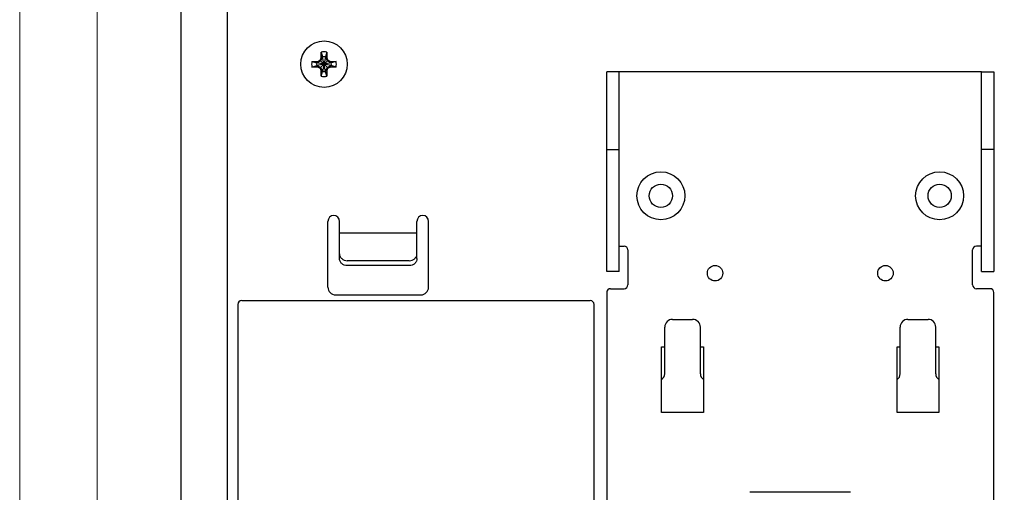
# Model space of a CAD drawing. Header units: millimetres. Extents: x 0 to 560, y 0 to 297.
# Tile 4 of 10: x 0 to 127, y 134 to 195. Entities that reach past the tile are written whole.
import ezdxf

# ---------------------------------------------------------------- set-up
doc = ezdxf.new("R2010")
doc.units = ezdxf.units.MM
doc.layers.get('0').update_dxf_attribs({"linetype": 'CONTINUOUS', "lineweight": 13})
doc.layers.add('Line', color=3, linetype='CONTINUOUS', lineweight=25)

msp = doc.modelspace()

# ---------------------------------------------------------------- linework, layer by layer
at = {"ltscale": 5}
for points in [[(0, 0), (560, 0), (560, 297), (0, 297)], [(10, 10), (550, 10), (550, 287), (10, 287)]]:
    msp.add_lwpolyline(points, close=True, dxfattribs=at)
at = {"layer": 'Line', "color": 7, "linetype": 'Continuous'}
for p, q in [((20.8, 206.5), (20.8, 90.5)), ((26.8, 207), (26.8, 90)), ((75.8, 162.7), (75.8, 188.5)), ((77.4, 188.5), (75.8, 188.5)), ((77.4, 162.7), (77.4, 188.5)), ((124.2, 188.5), (77.4, 188.5)), ((124.2, 162.7), (124.2, 188.5)), ((124.2, 188.5), (125.8, 188.5)), ((125.8, 188.5), (125.8, 162.7)), ((75.8, 178.5), (77.4, 178.5)), ((125.8, 178.5), (124.2, 178.5)), ((39.8, 160.7), (39.8, 169.2)), ((41.3, 164.39), (41.3, 169.2)), ((51.3, 164.39), (51.3, 169.2)), ((52.8, 160.7), (52.8, 169.2)), ((41.3, 167.7), (51.3, 167.7)), ((77.4, 166), (78.05, 166)), ((78.55, 165.5), (78.55, 161)), ((123.05, 161), (123.05, 165.5)), ((124.2, 166), (123.55, 166)), ((50.3, 164.12), (42.3, 164.12)), ((50.3, 163.48), (42.3, 163.48)), ((77.4, 162.7), (75.8, 162.7)), ((124.2, 162.7), (125.8, 162.7)), ((76.3, 160.5), (78.05, 160.5)), ((125.3, 160.5), (123.55, 160.5)), ((28.67, 158.96), (73.68, 158.96)), ((40.8, 159.7), (51.8, 159.7)), ((75.8, 160), (75.8, 132.7)), ((125.8, 132.7), (125.8, 160)), ((28.17, 158.46), (28.17, 121.47)), ((74.18, 121.47), (74.18, 158.46)), ((84.3, 156.54), (86.9, 156.54)), ((114.7, 156.54), (117.3, 156.54)), ((83.3, 149.5), (83.3, 155.54)), ((87.9, 149.5), (87.9, 155.54)), ((113.7, 149.5), (113.7, 155.54)), ((118.3, 149.5), (118.3, 155.54)), ((82.9, 144.5), (82.9, 153)), ((82.9, 153), (83.3, 153)), ((87.9, 153), (88.3, 153)), ((88.3, 153), (88.3, 144.5)), ((113.3, 153), (113.7, 153)), ((113.3, 144.5), (113.3, 153)), ((118.3, 153), (118.7, 153)), ((118.7, 153), (118.7, 144.5)), ((88.3, 144.5), (82.9, 144.5)), ((118.7, 144.5), (113.3, 144.5)), ((107.3, 134.2), (94.3, 134.2))]:
    msp.add_line(p, q, dxfattribs=at)
at = {"layer": 'Line', "color": 7}
for p, q in [((38.93, 190.32), (38.93, 191.06)), ((38.93, 191.06), (39.11, 190.43)), ((39.67, 191.06), (39.48, 190.43)), ((39.67, 191.06), (39.67, 190.32)), ((37.74, 189.87), (38.48, 189.87)), ((37.74, 189.87), (38.37, 189.69)), ((40.23, 189.69), (38.37, 189.32)), ((38.41, 189.69), (38.37, 189.69)), ((40.23, 189.32), (38.37, 189.69)), ((38.86, 189.94), (38.41, 189.69)), ((38.48, 189.87), (38.41, 189.69)), ((40.19, 189.69), (38.41, 189.32)), ((40.19, 189.32), (38.41, 189.69)), ((38.48, 189.87), (38.84, 190.07)), ((38.84, 190.07), (38.93, 190.32)), ((38.84, 190.07), (38.86, 189.94)), ((39.11, 190.39), (38.86, 189.94)), ((39.74, 189.94), (38.86, 189.06)), ((39.74, 189.06), (38.86, 189.94)), ((38.93, 190.32), (39.11, 190.39)), ((39.48, 188.57), (39.11, 190.43)), ((39.11, 190.43), (39.11, 190.39)), ((39.48, 190.43), (39.11, 188.57)), ((39.48, 188.61), (39.11, 190.39)), ((39.48, 190.39), (39.11, 188.61)), ((39.48, 190.39), (39.48, 190.43)), ((39.67, 190.32), (39.48, 190.39)), ((39.74, 189.94), (39.48, 190.39)), ((39.67, 190.32), (39.76, 190.07)), ((39.76, 190.07), (39.74, 189.94)), ((40.19, 189.69), (39.74, 189.94)), ((39.76, 190.07), (40.12, 189.87)), ((40.12, 189.87), (40.86, 189.87)), ((40.12, 189.87), (40.19, 189.69)), ((40.23, 189.69), (40.19, 189.69)), ((40.86, 189.87), (40.23, 189.69)), ((37.74, 189.13), (38.37, 189.32)), ((38.48, 189.13), (37.74, 189.13)), ((38.37, 189.32), (38.41, 189.32)), ((38.41, 189.32), (38.86, 189.06)), ((38.48, 189.13), (38.41, 189.32)), ((38.84, 188.93), (38.48, 189.13)), ((38.84, 188.93), (38.86, 189.06)), ((38.93, 188.68), (38.84, 188.93)), ((38.86, 189.06), (39.11, 188.61)), ((38.93, 187.94), (38.93, 188.68)), ((38.93, 188.68), (39.11, 188.61)), ((38.93, 187.94), (39.11, 188.57)), ((39.11, 188.61), (39.11, 188.57)), ((39.48, 188.61), (39.74, 189.06)), ((39.67, 188.68), (39.48, 188.61)), ((39.48, 188.57), (39.48, 188.61)), ((39.67, 187.94), (39.48, 188.57)), ((39.76, 188.93), (39.67, 188.68)), ((39.67, 188.68), (39.67, 187.94)), ((39.74, 189.06), (40.19, 189.32)), ((39.76, 188.93), (39.74, 189.06)), ((40.12, 189.13), (39.76, 188.93)), ((40.12, 189.13), (40.19, 189.32)), ((40.86, 189.13), (40.12, 189.13)), ((40.19, 189.32), (40.23, 189.32)), ((40.86, 189.13), (40.23, 189.32))]:
    msp.add_line(p, q, dxfattribs=at)
at = {"layer": 'Line', "color": 7, "linetype": 'Continuous'}
for centre, radius in [((39.3, 189.5), 3), ((82.8, 172.5), 3.1), ((118.8, 172.5), 3.1), ((82.8, 172.5), 1.5), ((118.8, 172.5), 1.5), ((89.8, 162.5), 1), ((111.8, 162.5), 1)]:
    msp.add_circle(centre, radius, dxfattribs=at)
at = {"layer": 'Line', "color": 7}
for radius, start, end in [(1.6, 76.6293, 103.3707), (1.6, 166.6293, 193.3707), (0.95, 168.7706, 191.2294), (0.95, 78.7706, 101.2294), (0.95, 348.7706, 11.2294), (1.6, 346.6293, 13.3707), (0.95, 258.7706, 281.2294), (1.6, 256.6293, 283.3707)]:
    msp.add_arc((39.3, 189.5), radius, start, end, dxfattribs=at)
at = {"layer": 'Line', "color": 7, "linetype": 'Continuous'}
for centre, radius, start, end in [((40.55, 169.2), 0.75, 0, 180), ((52.05, 169.2), 0.75, 0, 180), ((78.05, 165.5), 0.5, 0, 90), ((123.55, 165.5), 0.5, 90, 180), ((40.8, 160.7), 1, 180, 270), ((51.8, 160.7), 1, 270, 0), ((76.3, 160), 0.5, 90, 180), ((78.05, 161), 0.5, 270, 0), ((123.55, 161), 0.5, 180, 270), ((125.3, 160), 0.5, 0, 90), ((28.67, 158.46), 0.5, 90, 180), ((73.68, 158.46), 0.5, 0, 90), ((84.3, 155.54), 1, 90, 180), ((86.9, 155.54), 1, 0, 90), ((114.7, 155.54), 1, 90, 180), ((117.3, 155.54), 1, 0, 90), ((82.45, 149.5), 0.85, 302.6623, 0), ((88.75, 149.5), 0.85, 180, 237.3377), ((112.85, 149.5), 0.85, 302.6623, 0), ((119.15, 149.5), 0.85, 180, 237.3377)]:
    msp.add_arc(centre, radius, start, end, dxfattribs=at)
for points, knots in [([(41.3, 165.02), (41.3, 164.9), (41.35, 164.66), (41.58, 164.36), (41.91, 164.16), (42.17, 164.12), (42.3, 164.12)], [0, 0, 0, 0, 0.355084, 0.720382, 1.099655, 1.488507, 1.488507, 1.488507, 1.488507]), ([(42.3, 163.48), (42.17, 163.48), (41.91, 163.53), (41.58, 163.72), (41.35, 164.03), (41.3, 164.27), (41.3, 164.39)], [0, 0, 0, 0, 0.388852, 0.768125, 1.133423, 1.488507, 1.488507, 1.488507, 1.488507]), ([(50.3, 164.12), (50.43, 164.12), (50.69, 164.16), (51.02, 164.36), (51.25, 164.66), (51.3, 164.9), (51.3, 165.02)], [0, 0, 0, 0, 0.388852, 0.768125, 1.133423, 1.488507, 1.488507, 1.488507, 1.488507]), ([(51.3, 164.39), (51.3, 164.27), (51.25, 164.03), (51.02, 163.72), (50.69, 163.53), (50.43, 163.48), (50.3, 163.48)], [0, 0, 0, 0, 0.355084, 0.720382, 1.099655, 1.488507, 1.488507, 1.488507, 1.488507])]:
    msp.add_open_spline(points, degree=3, knots=knots, dxfattribs=at)

doc.saveas('drawing.dxf')
